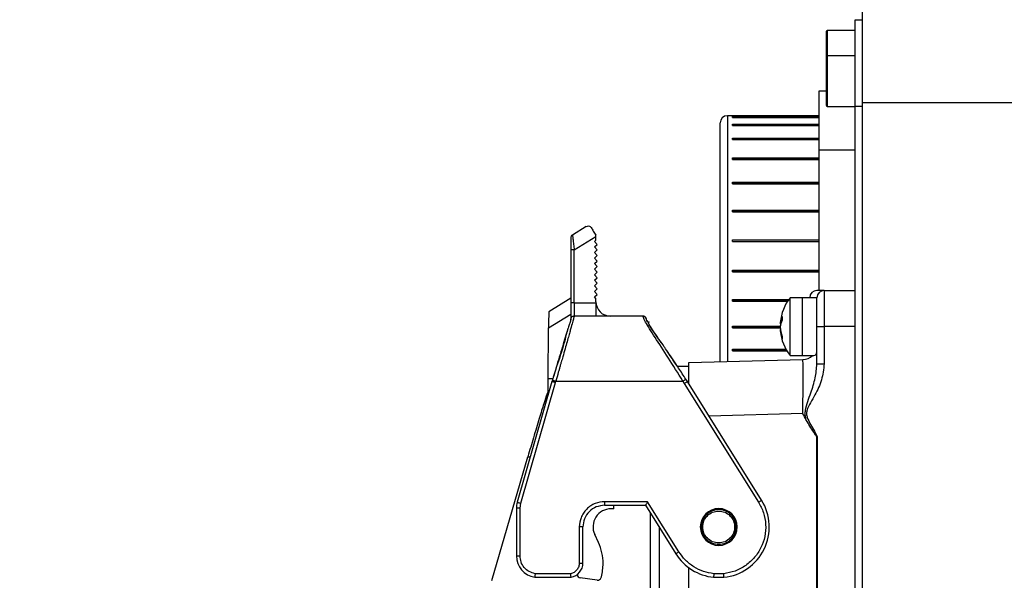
# Model space of a CAD drawing. Header units: millimetres. Extents: x 1654 to 2248, y 5204 to 5624.
# Tile 37 of 81: x 1772.66 to 1786.29, y 5436.75 to 5444.51. Entities that reach past the tile are written whole.
import ezdxf

# ---------------------------------------------------------------- set-up
doc = ezdxf.new("R2010")
doc.units = ezdxf.units.MM
doc.header["$PDSIZE"] = -1
for name, color, linetype in [('运动空间01轨迹1-1', 2, 'Continuous'), ('运动空间02尺寸标注', 3, 'Continuous'), ('运动空间05模型', 7, 'Continuous')]:
    doc.layers.add(name, color=color, linetype=linetype)
doc.styles.add('PC_TEXTSTYLE2', font='ISOCP.SHX', dxfattribs={"width": 0.707, "bigfont": 'GBCBIG.SHX'})
doc.styles.add('SLDTEXTSTYLE0', font='TXT', dxfattribs={"width": 0.7})
doc.dimstyles.new('SLDDIMSTYLE1', dxfattribs={"dimtxt": 5, "dimasz": 4.08, "dimexe": 1, "dimexo": 0.0625, "dimgap": 0.875, "dimtad": 1, "dimlfac": 10, "dimrnd": 1e-09, "dimzin": 12, "dimdsep": 46, "dimtxsty": 'SLDTEXTSTYLE0', "dimsah": 1, "dimcen": 0.09, "dimadec": 0, "dimazin": 3, "dimtfac": 1, "dimtdec": 3, "dimtofl": 0, "dimtmove": 0, "dimatfit": 3, "dimfxl": 1, "dimfrac": 2, "dimtolj": 1, "dimtzin": 12, "dimarcsym": 0})

# ---------------------------------------------------------------- blocks, each defined once
blk = doc.blocks.new('*D164')
at = {"layer": 'Defpoints', "color": 0}
for p in [(1755.398, 5468.664), (1815.68, 5468.664), (1813.43, 5425.664)]:
    blk.add_point(p, dxfattribs=at)
at = {"layer": '运动空间02尺寸标注', "color": 0, "lineweight": -2}
for p, q in [((1815.617, 5468.664), (1754.398, 5468.664)), ((1755.398, 5429.744), (1755.398, 5464.584)), ((1813.367, 5425.664), (1754.398, 5425.664))]:
    blk.add_line(p, q, dxfattribs=at)
at = {"layer": '运动空间02尺寸标注', "color": 0}
for points in [[(1756.078, 5464.584), (1754.718, 5464.584), (1755.398, 5468.664)], [(1754.718, 5429.744), (1756.078, 5429.744), (1755.398, 5425.664)]]:
    blk.add_solid(points, dxfattribs=at)
at = {"layer": '运动空间02尺寸标注', "color": 0, "insert": (1749.523, 5449.279), "char_height": 5, "attachment_point": 2, "rotation": 90, "style": 'PC_TEXTSTYLE2'}
blk.add_mtext('\\A1;430', dxfattribs=at)
blk = doc.blocks.new('*D171')
at = {"layer": 'Defpoints', "color": 0}
for p in [(1740.742, 5551.664), (1832.83, 5551.664), (1813.43, 5425.664)]:
    blk.add_point(p, dxfattribs=at)
at = {"layer": '运动空间02尺寸标注', "color": 0, "lineweight": -2}
for p, q in [((1832.767, 5551.664), (1739.742, 5551.664)), ((1740.742, 5429.744), (1740.742, 5547.584)), ((1813.367, 5425.664), (1739.742, 5425.664))]:
    blk.add_line(p, q, dxfattribs=at)
at = {"layer": '运动空间02尺寸标注', "color": 0}
for points in [[(1741.422, 5547.584), (1740.062, 5547.584), (1740.742, 5551.664)], [(1740.062, 5429.744), (1741.422, 5429.744), (1740.742, 5425.664)]]:
    blk.add_solid(points, dxfattribs=at)
at = {"layer": '运动空间02尺寸标注', "color": 0, "insert": (1737.367, 5488.664), "char_height": 5, "attachment_point": 5, "rotation": 90, "style": 'PC_TEXTSTYLE2'}
blk.add_mtext('\\A1;1260', dxfattribs=at)
blk = doc.blocks.new('*D131')
at = {"layer": 'Defpoints', "color": 0}
for p in [(1824.83, 5592.633), (1725.311, 5425.664), (1806.83, 5425.664)]:
    blk.add_point(p, dxfattribs=at)
at = {"layer": '运动空间02尺寸标注', "color": 0, "lineweight": -2}
for p, q in [((1824.767, 5592.633), (1724.311, 5592.633)), ((1725.311, 5588.553), (1725.311, 5429.744)), ((1806.768, 5425.664), (1724.311, 5425.664))]:
    blk.add_line(p, q, dxfattribs=at)
at = {"layer": '运动空间02尺寸标注', "color": 0}
for points in [[(1725.991, 5588.553), (1724.631, 5588.553), (1725.311, 5592.633)], [(1724.631, 5429.744), (1725.991, 5429.744), (1725.311, 5425.664)]]:
    blk.add_solid(points, dxfattribs=at)
at = {"layer": '运动空间02尺寸标注', "color": 0, "insert": (1721.936, 5509.148), "char_height": 5, "attachment_point": 5, "rotation": 90, "style": 'PC_TEXTSTYLE2'}
blk.add_mtext('\\A1;1669.7', dxfattribs=at)

msp = doc.modelspace()

# ---------------------------------------------------------------- linework, layer by layer
at = {"layer": '运动空间01轨迹1-1'}
for centre, radius, start, end in [((1824.829779, 5468.663585), 123.96969, 289.99999841, 179.98431917), ((1824.829775, 5468.663586), 65.233105, 115.58109229, 244.41890853), ((1766.829775, 5468.663586), 65.96969, 179.97018226, 296.88650624)]:
    msp.add_arc(centre, radius, start, end, dxfattribs=at)
at = {"layer": '运动空间05模型', "lineweight": 25}
for p, q in [((1784.329772, 5443.363586), (1784.329772, 5444.863586)), ((1784.229774, 5444.513586), (1784.329772, 5444.513586)), ((1784.229774, 5443.313586), (1784.229774, 5444.513586)), ((1783.829773, 5444.003586), (1783.829773, 5444.353586)), ((1784.229774, 5444.363586), (1783.839775, 5444.363586)), ((1783.839775, 5444.363586), (1783.839775, 5444.013586)), ((1783.829773, 5443.323586), (1783.829773, 5444.003586)), ((1784.229774, 5444.013586), (1783.839775, 5444.013586)), ((1783.839775, 5444.013586), (1783.839775, 5443.313586)), ((1783.729774, 5443.528824), (1783.829773, 5443.528824)), ((1783.729774, 5442.709546), (1783.729774, 5443.528824)), ((1783.839775, 5443.313586), (1784.229774, 5443.313586)), ((1784.229774, 5428.213586), (1784.229774, 5443.313586)), ((1784.329772, 5443.313586), (1784.229774, 5443.313586)), ((1784.329772, 5427.863586), (1784.329772, 5443.363586)), ((1794.984061, 5443.363586), (1784.329772, 5443.363586)), ((1783.729774, 5443.183586), (1782.459778, 5443.183586)), ((1782.459778, 5443.183586), (1782.459778, 5443.054035)), ((1782.529778, 5443.189105), (1783.729774, 5443.189105)), ((1782.529778, 5443.183586), (1782.529778, 5443.189105)), ((1782.529778, 5443.173939), (1783.729774, 5443.173939)), ((1782.529778, 5443.17095), (1782.529778, 5443.173939)), ((1782.529778, 5443.17095), (1783.729774, 5443.17095)), ((1782.529778, 5443.161062), (1782.529778, 5443.17095)), ((1782.529778, 5443.161062), (1783.729774, 5443.161062)), ((1782.359773, 5442.960963), (1782.359773, 5443.083586)), ((1782.459778, 5443.054035), (1782.459778, 5439.781116)), ((1782.529778, 5443.066974), (1783.729774, 5443.066974)), ((1782.529778, 5443.05966), (1782.529778, 5443.066974)), ((1782.529778, 5443.05966), (1783.729774, 5443.05966)), ((1782.529778, 5443.050353), (1782.529778, 5443.05966)), ((1782.529778, 5443.050353), (1783.729774, 5443.050353)), ((1782.359773, 5439.778497), (1782.359773, 5442.960963)), ((1782.529778, 5442.872087), (1783.729774, 5442.872087)), ((1782.529778, 5442.860814), (1782.529778, 5442.872087)), ((1782.529778, 5442.860814), (1783.729774, 5442.860814)), ((1782.529778, 5442.852554), (1782.529778, 5442.860814)), ((1782.529778, 5442.852554), (1783.729774, 5442.852554)), ((1783.729774, 5440.763586), (1783.729774, 5442.709546)), ((1783.729774, 5442.709546), (1784.229774, 5442.709546)), ((1782.529778, 5442.599051), (1783.729774, 5442.599051)), ((1782.529778, 5442.584384), (1782.529778, 5442.599051)), ((1782.529778, 5442.584384), (1783.729774, 5442.584384)), ((1782.529778, 5442.577585), (1782.529778, 5442.584384)), ((1782.529778, 5442.577585), (1783.729774, 5442.577585)), ((1782.529778, 5442.261555), (1783.729774, 5442.261555)), ((1782.529778, 5442.24423), (1782.529778, 5442.261555)), ((1782.529778, 5442.24423), (1783.729774, 5442.24423)), ((1782.529778, 5442.239234), (1782.529778, 5442.24423)), ((1782.529778, 5442.239234), (1783.729774, 5442.239234)), ((1782.529778, 5441.876525), (1783.729774, 5441.876525)), ((1782.529778, 5441.857411), (1782.529778, 5441.876525)), ((1782.529778, 5441.857411), (1783.729774, 5441.857411)), ((1782.529778, 5441.854467), (1782.529778, 5441.857411)), ((1782.529778, 5441.854467), (1783.729774, 5441.854467)), ((1780.505282, 5441.650989), (1780.314088, 5441.531515)), ((1780.340583, 5441.326187), (1780.640585, 5441.513648)), ((1780.640585, 5441.513648), (1780.640591, 5441.528792)), ((1780.640585, 5441.462806), (1780.640585, 5441.513648)), ((1780.620581, 5441.444439), (1780.640585, 5441.462806)), ((1780.658943, 5441.402667), (1780.620581, 5441.444439)), ((1780.620581, 5441.367439), (1780.658943, 5441.402667)), ((1780.658943, 5441.325667), (1780.620581, 5441.367439)), ((1782.529778, 5441.463266), (1783.729774, 5441.463266)), ((1782.529778, 5441.443321), (1782.529778, 5441.463266)), ((1782.529778, 5441.443321), (1783.729774, 5441.443321)), ((1782.529778, 5441.442578), (1782.529778, 5441.443321)), ((1782.529778, 5441.442578), (1783.729774, 5441.442578)), ((1780.29058, 5441.322699), (1780.29058, 5440.591147)), ((1780.340583, 5440.594635), (1780.340583, 5441.326187)), ((1780.620581, 5441.290439), (1780.658943, 5441.325667)), ((1780.658943, 5441.248667), (1780.620581, 5441.290439)), ((1780.620581, 5441.213439), (1780.658943, 5441.248667)), ((1780.658943, 5441.171667), (1780.620581, 5441.213439)), ((1780.620581, 5441.136439), (1780.658943, 5441.171667)), ((1780.658943, 5441.094667), (1780.620581, 5441.136439)), ((1780.620581, 5441.059439), (1780.658943, 5441.094667)), ((1780.658943, 5441.017667), (1780.620581, 5441.059439)), ((1780.620581, 5440.982439), (1780.658943, 5441.017667)), ((1780.658943, 5440.940667), (1780.620581, 5440.982439)), ((1780.620581, 5440.905439), (1780.658943, 5440.940667)), ((1782.529778, 5441.043997), (1783.729774, 5441.043997)), ((1782.529778, 5441.042502), (1782.529778, 5441.043997)), ((1782.529778, 5441.042502), (1783.729774, 5441.042502)), ((1782.529778, 5441.022727), (1782.529778, 5441.042502)), ((1782.529778, 5441.022727), (1783.729774, 5441.022727)), ((1780.658943, 5440.863667), (1780.620581, 5440.905439)), ((1780.620581, 5440.828439), (1780.658943, 5440.863667)), ((1780.658943, 5440.786667), (1780.620581, 5440.828439)), ((1780.29058, 5440.656234), (1779.988778, 5440.469263)), ((1780.620581, 5440.751439), (1780.658943, 5440.786667)), ((1780.658943, 5440.709667), (1780.620581, 5440.751439)), ((1780.620581, 5440.674439), (1780.658943, 5440.709667)), ((1780.640585, 5440.652661), (1780.620581, 5440.674439)), ((1780.640585, 5440.608586), (1780.640585, 5440.652661)), ((1783.499778, 5440.663586), (1783.327425, 5440.663586)), ((1783.327425, 5439.863586), (1783.327425, 5440.663586)), ((1783.699775, 5440.663586), (1783.499778, 5440.663586)), ((1783.499778, 5439.863586), (1783.499778, 5440.663586)), ((1783.499778, 5440.263586), (1783.499778, 5440.663586)), ((1783.799774, 5440.763586), (1783.699775, 5440.763586)), ((1783.699775, 5440.263586), (1783.699775, 5440.663586)), ((1783.799774, 5440.763586), (1783.799774, 5440.263586)), ((1783.799774, 5440.763586), (1784.229774, 5440.763586)), ((1780.340583, 5440.594635), (1780.340583, 5440.408586)), ((1780.340583, 5440.594635), (1780.640585, 5440.594635)), ((1780.640585, 5440.608586), (1780.640585, 5440.594635)), ((1782.529778, 5440.638989), (1783.309138, 5440.638989)), ((1782.529778, 5440.635331), (1782.529778, 5440.638989)), ((1782.529778, 5440.635331), (1783.306569, 5440.635331)), ((1782.529778, 5440.616717), (1782.529778, 5440.635331)), ((1782.529778, 5440.616717), (1783.294064, 5440.616717)), ((1779.984415, 5440.247381), (1780.29058, 5440.437052)), ((1781.290812, 5440.408586), (1780.340219, 5440.408586)), ((1779.981041, 5439.546985), (1779.984415, 5440.247381)), ((1781.340802, 5440.359311), (1781.340582, 5440.35873)), ((1781.340582, 5440.337335), (1781.375581, 5440.331164)), ((1782.529778, 5440.267808), (1783.19189, 5440.267808)), ((1782.529778, 5440.262171), (1782.529778, 5440.267808)), ((1782.529778, 5440.262171), (1783.192182, 5440.262171)), ((1782.529778, 5440.245651), (1782.529778, 5440.262171)), ((1782.529778, 5440.245651), (1783.192504, 5440.245651)), ((1783.202142, 5440.31006), (1783.191634, 5440.312206)), ((1783.19251, 5440.312028), (1783.191634, 5440.298315)), ((1783.19251, 5440.262171), (1783.191634, 5440.27054)), ((1783.191634, 5440.27054), (1783.193243, 5440.270493)), ((1783.499778, 5439.863586), (1783.499778, 5440.263586)), ((1783.699775, 5440.263586), (1783.799774, 5440.263586)), ((1783.699775, 5439.746615), (1783.699775, 5440.263586)), ((1783.799774, 5440.263586), (1783.799774, 5439.746615)), ((1784.229774, 5440.263586), (1783.799774, 5440.263586)), ((1783.191634, 5440.228857), (1783.19251, 5440.215145)), ((1783.196271, 5440.215914), (1783.191634, 5440.214967)), ((1782.529778, 5439.949067), (1783.270938, 5439.949067)), ((1782.529778, 5439.941733), (1782.529778, 5439.949067)), ((1782.529778, 5439.941733), (1783.275056, 5439.941733)), ((1782.529778, 5439.928136), (1782.529778, 5439.941733)), ((1782.529778, 5439.928136), (1783.283025, 5439.928136)), ((1783.327425, 5439.863586), (1783.499778, 5439.863586)), ((1783.499778, 5439.863586), (1783.656878, 5439.863586)), ((1781.764174, 5439.717106), (1781.924773, 5439.717106)), ((1781.924773, 5439.767106), (1783.505011, 5439.808486)), ((1781.924773, 5439.479149), (1781.924773, 5439.767106)), ((1783.699775, 5439.746615), (1783.799774, 5439.746615)), ((1780.031062, 5439.503522), (1779.551399, 5437.830742)), ((1779.599458, 5437.81696), (1780.078948, 5439.489152)), ((1779.981041, 5439.546985), (1780.044103, 5439.546758)), ((1780.036891, 5439.522959), (1780.031062, 5439.503522)), ((1780.078948, 5439.489152), (1780.084783, 5439.508586)), ((1780.084783, 5439.508586), (1781.843299, 5439.508586)), ((1781.843299, 5439.508586), (1781.86372, 5439.477031)), ((1781.86372, 5439.477031), (1782.891006, 5437.833034)), ((1781.906122, 5439.503528), (1781.885255, 5439.535777)), ((1782.933408, 5437.85953), (1781.906122, 5439.503528)), ((1779.990161, 5439.360885), (1779.975611, 5439.360937)), ((1779.975611, 5439.360937), (1779.976893, 5439.360937)), ((1779.976893, 5439.360937), (1779.990161, 5439.36089)), ((1783.505011, 5439.058743), (1782.205326, 5439.02471)), ((1783.698464, 5431.485572), (1783.698464, 5438.741601)), ((1783.701086, 5438.742197), (1783.701086, 5431.484976)), ((1779.20062, 5436.74809), (1779.698635, 5438.461871)), ((1779.698635, 5438.461871), (1779.732335, 5438.46175)), ((1779.589773, 5437.748051), (1779.599458, 5437.81696)), ((1781.354607, 5437.838586), (1780.759776, 5437.838586)), ((1780.759776, 5437.838586), (1780.759776, 5437.788586)), ((1781.788546, 5437.144139), (1781.354607, 5437.838586)), ((1779.539776, 5437.748051), (1779.539776, 5437.088586)), ((1779.589773, 5437.748051), (1779.539776, 5437.748051)), ((1779.589773, 5437.088586), (1779.589773, 5437.748051)), ((1780.759776, 5437.788586), (1781.32689, 5437.788586)), ((1780.890072, 5437.740677), (1780.850071, 5437.74073)), ((1780.890072, 5437.740677), (1780.890131, 5437.788586)), ((1781.32689, 5437.788586), (1781.746143, 5437.117643)), ((1781.394774, 5432.547227), (1781.394774, 5437.679947)), ((1780.409778, 5437.488586), (1780.409778, 5436.988587)), ((1780.459774, 5437.488586), (1780.409778, 5437.488586)), ((1780.459774, 5436.988587), (1780.459774, 5437.488586)), ((1780.673868, 5437.275956), (1780.623019, 5437.385378)), ((1781.514776, 5437.487907), (1781.514776, 5432.739266)), ((1782.27132, 5437.242947), (1782.24544, 5437.252742)), ((1780.292488, 5436.842198), (1779.797441, 5436.842198)), ((1781.924773, 5433.302302), (1781.924773, 5436.924871)), ((1782.408196, 5436.842198), (1782.271356, 5436.842198)), ((1779.79337, 5436.792197), (1780.297608, 5436.792197)), ((1780.657065, 5436.751426), (1780.422181, 5436.783084)), ((1780.712021, 5436.787972), (1780.714965, 5436.798895)), ((1782.268769, 5436.792197), (1782.410783, 5436.792197))]:
    msp.add_line(p, q, dxfattribs=at)
at = {"layer": '运动空间05模型', "lineweight": 25, "flags": 128}
for points in [[(1783.191634, 5440.298315), (1783.19301, 5440.298115), (1783.194322, 5440.297923)], [(1783.194322, 5440.22925), (1783.19301, 5440.229058), (1783.191634, 5440.228857)], [(1780.036891, 5439.522959), (1780.037785, 5439.522691), (1780.040491, 5439.521879), (1780.044902, 5439.520554), (1780.050856, 5439.518767), (1780.058122, 5439.516587), (1780.066413, 5439.514098), (1780.075419, 5439.511396), (1780.084783, 5439.508586)], [(1781.885255, 5439.535777), (1781.88451, 5439.535294), (1781.882161, 5439.533773), (1781.878305, 5439.531274), (1781.873089, 5439.527894), (1781.866718, 5439.523764), (1781.859434, 5439.519045), (1781.851524, 5439.513919), (1781.843299, 5439.508586)], [(1779.551399, 5437.830742), (1779.552323, 5437.830478), (1779.555053, 5437.829693), (1779.559499, 5437.82842), (1779.565472, 5437.826706), (1779.572755, 5437.824617), (1779.581064, 5437.822235), (1779.590083, 5437.819649), (1779.599458, 5437.81696)], [(1782.891006, 5437.833034), (1782.899279, 5437.838203), (1782.907236, 5437.843173), (1782.914561, 5437.847754), (1782.920987, 5437.851769), (1782.926262, 5437.855064), (1782.930184, 5437.857513), (1782.932592, 5437.859021), (1782.933408, 5437.85953)]]:
    msp.add_lwpolyline(points, dxfattribs=at)
at = {"layer": '运动空间05模型', "lineweight": 25}
for centre, radius, start, end in [((1783.839775, 5444.353586), 0.01, 90, 180), ((1783.839775, 5444.003586), 0.01, 90, 180), ((1783.839775, 5443.323586), 0.01, 180, 270), ((1782.459775, 5443.083586), 0.1, 90, 180), ((1780.340582, 5441.489113), 0.05, 122, 180), ((1780.328145, 5441.144335), 0.182277, 86.0873286, 101.8930405), ((1783.839775, 5440.263586), 0.65, 142.0201276, 174.9053217), ((1783.699775, 5440.663586), 0.1, 90, 180), ((1783.799775, 5440.663586), 0.1, 90, 180), ((1780.328146, 5440.412766), 0.182294, 86.0879827, 101.8921739), ((1780.840582, 5440.608586), 0.2, 180, 270), ((1781.29081, 5440.358589), 0.049998, 0.8273506, 89.9976721), ((1783.423771, 5440.29092), 0.233111, 151.0913141, 174.7608667), ((1783.731239, 5440.379099), 0.512119, 177.256715, 182.743285), ((1780.342585, 5440.358093), 0.052369, 157.2074488, 178.483996), ((1783.081357, 5441.242949), 1.952916, 207.0762172, 219.103057), ((1783.471518, 5440.229419), 0.281204, 153.5691271, 174.4464558), ((1783.629372, 5440.241312), 0.438713, 170.8258273, 176.1800457), ((1783.644996, 5440.28807), 0.454451, 183.9665952, 200.6374541), ((1783.597798, 5440.241959), 0.40706, 183.8021379, 201.7465599), ((1783.839775, 5440.263586), 0.65, 185.0946783, 217.9798724), ((1783.50706, 5440.10952), 0.28794, 176.3407714, 183.6592286), ((1783.499775, 5440.008418), 0.2, 271.5, 313.6012454), ((1777.380676, 5439.511898), 2.600602, 356.6722107, 0.7730501), ((1779.839775, 5437.748051), 0.3, 164, 180), ((1782.339775, 5437.488586), 0.7, 275.8221827, 32), ((1780.849737, 5437.490731), 0.25, 89.9237819, 204.9237827), ((1782.339775, 5437.488586), 0.255, 90, 270), ((1782.339775, 5437.488586), 0.255, 270, 90), ((1780.039058, 5436.980968), 0.7, 0, 24.9237819), ((1782.339775, 5437.488586), 0.7, 212, 264.1778173), ((1779.839775, 5437.088586), 0.3, 180, 261.101354), ((1780.259775, 5436.988586), 0.2, 280.9040687, 0), ((1780.039058, 5436.980968), 0.7, 344.9237822, 0.0000256), ((1780.428861, 5436.832635), 0.05, 185.2500991, 262.3237818), ((1780.663743, 5436.800977), 0.05, 262.323795, 344.9237819)]:
    msp.add_arc(centre, radius, start, end, dxfattribs=at)
for centre, major_axis, ratio, start_param, end_param in [((1779.987847, 5440.233429), (0.000929, 0.235834), 0.014810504, 0.000058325, 1.511663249), ((1783.499775, 5439.058092), (0.005237, 0.750394), 0.00697046, 4.713305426, 6.28341652)]:
    msp.add_ellipse(centre, major_axis=major_axis, ratio=ratio, start_param=start_param, end_param=end_param, dxfattribs=at)
for points, knots in [([(1780.505282, 5441.650989), (1780.516293, 5441.655151), (1780.533281, 5441.661572), (1780.5591, 5441.652932), (1780.56944, 5441.640697), (1780.574185, 5441.635082)], [0, 0, 0, 0, 0.499163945, 0.770142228, 1, 1, 1, 1]), ([(1780.574185, 5441.635082), (1780.583649, 5441.619935), (1780.602579, 5441.589637), (1780.627919, 5441.549086), (1780.640591, 5441.528808)], [0, 0, 0, 0, 0.499922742, 1, 1, 1, 1]), ([(1780.29058, 5441.489113), (1780.29058, 5441.488412), (1780.29058, 5441.486999), (1780.29058, 5441.471918), (1780.29058, 5441.438657), (1780.29058, 5441.384279), (1780.29058, 5441.343256), (1780.29058, 5441.322699)], [0, 0, 0, 0, 0.1241460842, 0.25032767, 0.499920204, 0.7494086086, 1, 1, 1, 1]), ([(1780.314088, 5441.531515), (1780.314301, 5441.530701), (1780.314733, 5441.529054), (1780.317357, 5441.51098), (1780.322698, 5441.470394), (1780.3312, 5441.402959), (1780.337463, 5441.351709), (1780.340583, 5441.326187)], [0, 0, 0, 0, 0.127528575, 0.2582163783, 0.5099719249, 0.7559692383, 1, 1, 1, 1]), ([(1780.29058, 5440.591147), (1780.29058, 5440.561288), (1780.29058, 5440.499338), (1780.29058, 5440.421543), (1780.29058, 5440.368392), (1780.29058, 5440.361775), (1780.29058, 5440.358586)], [0, 0, 0, 0, 0.2409892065, 0.4999997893, 0.7590126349, 1, 1, 1, 1]), ([(1780.640585, 5440.594635), (1780.640585, 5440.569826), (1780.640585, 5440.520207), (1780.640585, 5440.459115), (1780.640585, 5440.416729), (1780.640585, 5440.411301), (1780.640585, 5440.408587)], [0, 0, 0, 0, 0.250001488, 0.499999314, 0.750001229, 1, 1, 1, 1]), ([(1780.340219, 5440.408586), (1780.339647, 5440.407596), (1780.338576, 5440.405741), (1780.33371, 5440.386691), (1780.321909, 5440.343465), (1780.301899, 5440.272563), (1780.281886, 5440.201425), (1780.263258, 5440.134868), (1780.240446, 5440.053852), (1780.212818, 5439.956333), (1780.188956, 5439.872732), (1780.170738, 5439.809403), (1780.159324, 5439.769635), (1780.146908, 5439.72639), (1780.137734, 5439.694317), (1780.128515, 5439.662153), (1780.112163, 5439.60524), (1780.096367, 5439.54948), (1780.084783, 5439.508586)], [0, 0, 0, 0, 0.066896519, 0.125328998, 0.250448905, 0.371419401, 0.43498674, 0.50059688, 0.57911104, 0.662365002, 0.750395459, 0.778319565, 0.808433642, 0.840739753, 0.875236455, 0.879434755, 0.911579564, 1, 1, 1, 1]), ([(1780.340219, 5440.408586), (1780.334563, 5440.408028), (1780.323099, 5440.406895), (1780.308262, 5440.398193), (1780.297892, 5440.386704), (1780.290148, 5440.370692), (1780.288303, 5440.342127), (1780.284065, 5440.321945), (1780.274926, 5440.300112), (1780.262392, 5440.26542), (1780.254698, 5440.244127)], [0, 0, 0, 0, 0.035478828, 0.071915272, 0.10691849, 0.140163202, 0.204535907, 0.391350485, 0.626417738, 1, 1, 1, 1]), ([(1781.340957, 5440.353893), (1781.340917, 5440.35961), (1781.340851, 5440.369113), (1781.333356, 5440.386028), (1781.322356, 5440.398347), (1781.307252, 5440.40702), (1781.296225, 5440.40807), (1781.290812, 5440.408586)], [0, 0, 0, 0, 0.267507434, 0.44464379, 0.630451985, 0.818594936, 1, 1, 1, 1]), ([(1781.843299, 5439.508586), (1781.775986, 5439.617125), (1781.641254, 5439.834373), (1781.482563, 5440.078149), (1781.380746, 5440.237293), (1781.321691, 5440.332504), (1781.296227, 5440.383848), (1781.29131, 5440.405523), (1781.290978, 5440.407565), (1781.290812, 5440.408586)], [0, 0, 0, 0, 0.248108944, 0.496607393, 0.62181718, 0.747453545, 0.873483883, 0.936721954, 1, 1, 1, 1]), ([(1780.25443, 5440.244179), (1780.252058, 5440.236295), (1780.242049, 5440.203034), (1780.205327, 5440.079774), (1780.135823, 5439.849209), (1780.069919, 5439.631876), (1780.036891, 5439.522959)], [0, 0, 0, 0, 0.05854861, 0.247009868, 0.622635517, 1, 1, 1, 1]), ([(1780.254698, 5440.244127), (1780.253576, 5440.241177), (1780.244637, 5440.217664), (1780.22353, 5440.128306), (1780.18576, 5439.984498), (1780.136798, 5439.829085), (1780.084098, 5439.674755), (1780.052395, 5439.572813), (1780.036891, 5439.522959)], [0, 0, 0, 0, 0.0324832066, 0.2588758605, 0.4647868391, 0.6538495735, 0.8307189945, 1, 1, 1, 1]), ([(1781.350595, 5440.33557), (1781.348968, 5440.338488), (1781.336833, 5440.360247), (1781.33896, 5440.359745), (1781.340802, 5440.359311)], [0, 0, 0, 0, 0.134102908, 1, 1, 1, 1]), ([(1781.375581, 5440.318664), (1781.375581, 5440.320275), (1781.375581, 5440.323019), (1781.375581, 5440.32663), (1781.375581, 5440.329023), (1781.375581, 5440.330872), (1781.375581, 5440.331048), (1781.375581, 5440.331164)], [0, 0, 0, 0, 0.232009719, 0.39526826, 0.559675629, 0.709131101, 1, 1, 1, 1]), ([(1781.543112, 5440.043984), (1781.531, 5440.061581), (1781.487877, 5440.124231), (1781.433031, 5440.20367), (1781.385662, 5440.27224), (1781.375663, 5440.29031), (1781.375581, 5440.290457)], [0, 0, 0, 0, 0.1629000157, 0.5799663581, 0.9965907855, 1, 1, 1, 1]), ([(1781.885243, 5439.535771), (1781.851685, 5439.586424), (1781.783171, 5439.689841), (1781.67753, 5439.843269), (1781.606312, 5439.958249), (1781.570936, 5440.004016), (1781.565529, 5440.011009)], [0, 0, 0, 0, 0.298084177, 0.608581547, 0.940184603, 1, 1, 1, 1]), ([(1781.765145, 5439.717106), (1781.739069, 5439.756818), (1781.687681, 5439.835077), (1781.642349, 5439.900206), (1781.62002, 5439.932285)], [0, 0, 0, 0, 0.507438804, 1, 1, 1, 1]), ([(1783.656878, 5439.863817), (1783.668268, 5439.866963), (1783.688174, 5439.872461), (1783.696299, 5439.907694), (1783.699775, 5439.922765)], [0, 0, 0, 0, 0.572244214, 1, 1, 1, 1]), ([(1783.550311, 5438.969878), (1783.547875, 5438.979633), (1783.541205, 5439.006342), (1783.534738, 5439.051451), (1783.546409, 5439.171926), (1783.613772, 5439.335429), (1783.680463, 5439.546192), (1783.693536, 5439.681863), (1783.699775, 5439.746615)], [0, 0, 0, 0, 0.037412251, 0.102438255, 0.168081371, 0.484227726, 0.753832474, 1, 1, 1, 1]), ([(1783.799774, 5439.746615), (1783.791155, 5439.671835), (1783.77384, 5439.521593), (1783.6907, 5439.345904), (1783.610257, 5439.211254), (1783.564268, 5439.124278), (1783.552022, 5439.052092), (1783.579314, 5438.9509), (1783.645448, 5438.855576), (1783.689143, 5438.766536), (1783.701086, 5438.742197)], [0, 0, 0, 0, 0.206468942, 0.414816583, 0.528394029, 0.640981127, 0.683615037, 0.726290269, 0.925182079, 1, 1, 1, 1]), ([(1780.078948, 5439.489152), (1780.075062, 5439.490318), (1780.067787, 5439.492501), (1780.055968, 5439.496045), (1780.046084, 5439.499017), (1780.038711, 5439.501225), (1780.032705, 5439.503027), (1780.031713, 5439.503326), (1780.031062, 5439.503522)], [0, 0, 0, 0, 0.155020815, 0.290214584, 0.500080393, 0.630495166, 0.757455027, 1, 1, 1, 1]), ([(1781.906122, 5439.503528), (1781.905491, 5439.503132), (1781.904228, 5439.502341), (1781.894422, 5439.496216), (1781.880398, 5439.487453), (1781.869279, 5439.480505), (1781.86372, 5439.477031)], [0, 0, 0, 0, 0.249980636, 0.500011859, 0.750004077, 1, 1, 1, 1]), ([(1779.975611, 5439.360937), (1779.971842, 5439.353285), (1779.963923, 5439.337206), (1779.921074, 5439.205274), (1779.856824, 5438.996776), (1779.779095, 5438.73733), (1779.724422, 5438.550155), (1779.698635, 5438.461871)], [0, 0, 0, 0, 0.184210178, 0.387056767, 0.594061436, 0.80853286, 1, 1, 1, 1]), ([(1783.550311, 5438.969878), (1783.535532, 5438.999016), (1783.520493, 5439.028669), (1783.505275, 5439.05823), (1783.505011, 5439.058743)], [0, 0, 0, 0, 0.982634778, 1, 1, 1, 1]), ([(1783.698464, 5438.741601), (1783.698264, 5438.741586), (1783.697754, 5438.741548), (1783.696329, 5438.74216), (1783.691688, 5438.746059), (1783.676957, 5438.765869), (1783.627902, 5438.840455), (1783.584273, 5438.913228), (1783.550311, 5438.969878)], [0, 0, 0, 0, 0.0021840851, 0.0055593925, 0.0165566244, 0.068527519, 0.2749030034, 1, 1, 1, 1]), ([(1783.698464, 5438.741601), (1783.699024, 5438.741728), (1783.699898, 5438.741928), (1783.700772, 5438.742126), (1783.701086, 5438.742197)], [0, 0, 0, 0, 0.6409975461, 1, 1, 1, 1]), ([(1780.759776, 5437.838586), (1780.715761, 5437.833886), (1780.647816, 5437.826631), (1780.566251, 5437.783054), (1780.510566, 5437.737844), (1780.465328, 5437.682139), (1780.421731, 5437.600582), (1780.414475, 5437.532601), (1780.409778, 5437.488586)], [0, 0, 0, 0, 0.239446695, 0.369630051, 0.500003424, 0.630179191, 0.760559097, 1, 1, 1, 1]), ([(1781.354607, 5437.838586), (1781.351143, 5437.832342), (1781.34405, 5437.819555), (1781.336184, 5437.805329), (1781.331333, 5437.796637), (1781.328749, 5437.792015), (1781.327177, 5437.789126), (1781.326985, 5437.788764), (1781.32689, 5437.788586)], [0, 0, 0, 0, 0.254160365, 0.520411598, 0.649113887, 0.771242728, 0.887825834, 1, 1, 1, 1]), ([(1782.891006, 5437.833034), (1782.91627, 5437.785241), (1782.96763, 5437.688085), (1782.995636, 5437.522835), (1782.983516, 5437.356928), (1782.930127, 5437.200922), (1782.840167, 5437.062735), (1782.716973, 5436.950951), (1782.569568, 5436.871179), (1782.461403, 5436.851753), (1782.408196, 5436.842198)], [0, 0, 0, 0, 0.122979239, 0.250000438, 0.377022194, 0.499999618, 0.622978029, 0.750000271, 0.877022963, 1, 1, 1, 1]), ([(1780.759776, 5437.788586), (1780.720465, 5437.784077), (1780.641843, 5437.775057), (1780.542678, 5437.705685), (1780.473308, 5437.606518), (1780.464285, 5437.527897), (1780.459774, 5437.488586)], [0, 0, 0, 0, 0.249998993, 0.500001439, 0.749998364, 1, 1, 1, 1]), ([(1782.099778, 5437.488586), (1782.103386, 5437.519998), (1782.110601, 5437.582824), (1782.166104, 5437.662715), (1782.245424, 5437.716092), (1782.339808, 5437.734834), (1782.433999, 5437.716092), (1782.513899, 5437.662715), (1782.567275, 5437.582824), (1782.586023, 5437.488586), (1782.567275, 5437.394348), (1782.513899, 5437.314458), (1782.433999, 5437.261081), (1782.339808, 5437.242339), (1782.245424, 5437.261081), (1782.166104, 5437.314458), (1782.110601, 5437.394348), (1782.103386, 5437.457174), (1782.099778, 5437.488586)], [0, 0, 0, 0, 0.062491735, 0.12498741, 0.187491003, 0.25, 0.312508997, 0.37501259, 0.437508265, 0.5, 0.562491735, 0.62498741, 0.687491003, 0.75, 0.812508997, 0.87501259, 0.937508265, 1, 1, 1, 1]), ([(1782.118243, 5437.488586), (1782.121567, 5437.459658), (1782.128214, 5437.4018), (1782.179329, 5437.328228), (1782.252375, 5437.279073), (1782.339295, 5437.261812), (1782.426037, 5437.279072), (1782.499619, 5437.328228), (1782.548778, 5437.401799), (1782.566036, 5437.488586), (1782.548778, 5437.575373), (1782.499619, 5437.648945), (1782.426037, 5437.698101), (1782.339295, 5437.715361), (1782.252375, 5437.6981), (1782.179329, 5437.648945), (1782.128214, 5437.575373), (1782.121567, 5437.517514), (1782.118243, 5437.488586)], [0, 0, 0, 0, 0.062490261, 0.12498574, 0.18748991, 0.249998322, 0.312510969, 0.375015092, 0.43751057, 0.5, 0.56248943, 0.624984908, 0.687489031, 0.750001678, 0.81251009, 0.87501426, 0.937509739, 1, 1, 1, 1]), ([(1781.746143, 5437.117643), (1781.746779, 5437.118041), (1781.748051, 5437.118837), (1781.757858, 5437.124966), (1781.771874, 5437.133723), (1781.782989, 5437.140667), (1781.788546, 5437.144139)], [0, 0, 0, 0, 0.250009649, 0.499969, 0.74996747, 1, 1, 1, 1]), ([(1782.271356, 5436.842198), (1782.223451, 5436.850416), (1782.126382, 5436.867069), (1781.992467, 5436.933232), (1781.874361, 5437.024675), (1781.816903, 5437.104663), (1781.788546, 5437.144139)], [0, 0, 0, 0, 0.246755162, 0.500001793, 0.753242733, 1, 1, 1, 1]), ([(1779.539776, 5437.088586), (1779.540526, 5437.088586), (1779.542025, 5437.088586), (1779.553595, 5437.088586), (1779.570118, 5437.088586), (1779.583221, 5437.088586), (1779.589773, 5437.088586)], [0, 0, 0, 0, 0.2500230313, 0.5000256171, 0.7500069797, 1, 1, 1, 1]), ([(1779.797441, 5436.842198), (1779.770042, 5436.849743), (1779.713475, 5436.865322), (1779.644851, 5436.9243), (1779.598351, 5437.001921), (1779.592572, 5437.060307), (1779.589773, 5437.088586)], [0, 0, 0, 0, 0.242185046, 0.500006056, 0.757822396, 1, 1, 1, 1]), ([(1780.409778, 5436.988587), (1780.408208, 5436.972183), (1780.404976, 5436.938394), (1780.378967, 5436.893092), (1780.340429, 5436.857823), (1780.308156, 5436.847304), (1780.292488, 5436.842198)], [0, 0, 0, 0, 0.242734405, 0.499987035, 0.757258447, 1, 1, 1, 1]), ([(1780.409778, 5436.988587), (1780.416329, 5436.988587), (1780.429432, 5436.988587), (1780.445955, 5436.988587), (1780.457525, 5436.988587), (1780.459024, 5436.988587), (1780.459774, 5436.988587)], [0, 0, 0, 0, 0.24999302, 0.499974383, 0.749976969, 1, 1, 1, 1]), ([(1779.797441, 5436.842198), (1779.797102, 5436.835646), (1779.796422, 5436.822542), (1779.795401, 5436.806016), (1779.794391, 5436.794451), (1779.793711, 5436.792949), (1779.79337, 5436.792197)], [0, 0, 0, 0, 0.2500007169, 0.5000074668, 0.7499759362, 1, 1, 1, 1]), ([(1780.297608, 5436.792197), (1780.29718, 5436.792949), (1780.296324, 5436.794451), (1780.295052, 5436.806016), (1780.293769, 5436.822542), (1780.292915, 5436.835646), (1780.292488, 5436.842198)], [0, 0, 0, 0, 0.250024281, 0.499992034, 0.749999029, 1, 1, 1, 1]), ([(1782.271356, 5436.842198), (1782.271056, 5436.836835), (1782.270515, 5436.827149), (1782.269721, 5436.813388), (1782.268979, 5436.802236), (1782.268685, 5436.79388), (1782.26874, 5436.792775), (1782.268769, 5436.792197)], [0, 0, 0, 0, 0.2049678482, 0.3701804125, 0.5801079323, 0.7803844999, 1, 1, 1, 1]), ([(1782.410783, 5436.792197), (1782.410569, 5436.792949), (1782.410141, 5436.794451), (1782.409489, 5436.806016), (1782.408838, 5436.822542), (1782.40841, 5436.835646), (1782.408196, 5436.842198)], [0, 0, 0, 0, 0.2500218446, 0.4999945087, 0.7500015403, 1, 1, 1, 1])]:
    msp.add_open_spline(points, degree=3, knots=knots, dxfattribs=at)

# ---------------------------------------------------------------- dimensions: what is measured, and where the dimension line sits
at = {"layer": '运动空间02尺寸标注'}
for base, p1, p2, picture, middle in [((1725.310707, 5425.663586), (1824.829775, 5592.633276), (1806.83015, 5425.663586), '*D131', (1721.935707, 5509.148431)), ((1740.74186, 5551.663591), (1813.429776, 5425.663586), (1832.829775, 5551.663591), '*D171', (1737.36686, 5488.663588))]:
    dim = msp.add_linear_dim(base=base, p1=p1, p2=p2, angle=90, dimstyle='SLDDIMSTYLE1', override={"dimtxsty": 'PC_TEXTSTYLE2'}, dxfattribs=at)
    dim.commit()
    dim.dimension.update_dxf_attribs({"geometry": picture, "text_midpoint": middle})
dim = msp.add_linear_dim(base=(1755.398336, 5468.663586), p1=(1813.429775, 5425.663586), p2=(1815.679775, 5468.663586), angle=90, dimstyle='SLDDIMSTYLE1', override={"dimtxsty": 'PC_TEXTSTYLE2'}, dxfattribs=at)
dim.commit()
dim.dimension.update_dxf_attribs({"geometry": '*D164', "text_midpoint": (1755.398336, 5449.279487), "dimtype": 160})

doc.saveas('drawing.dxf')
